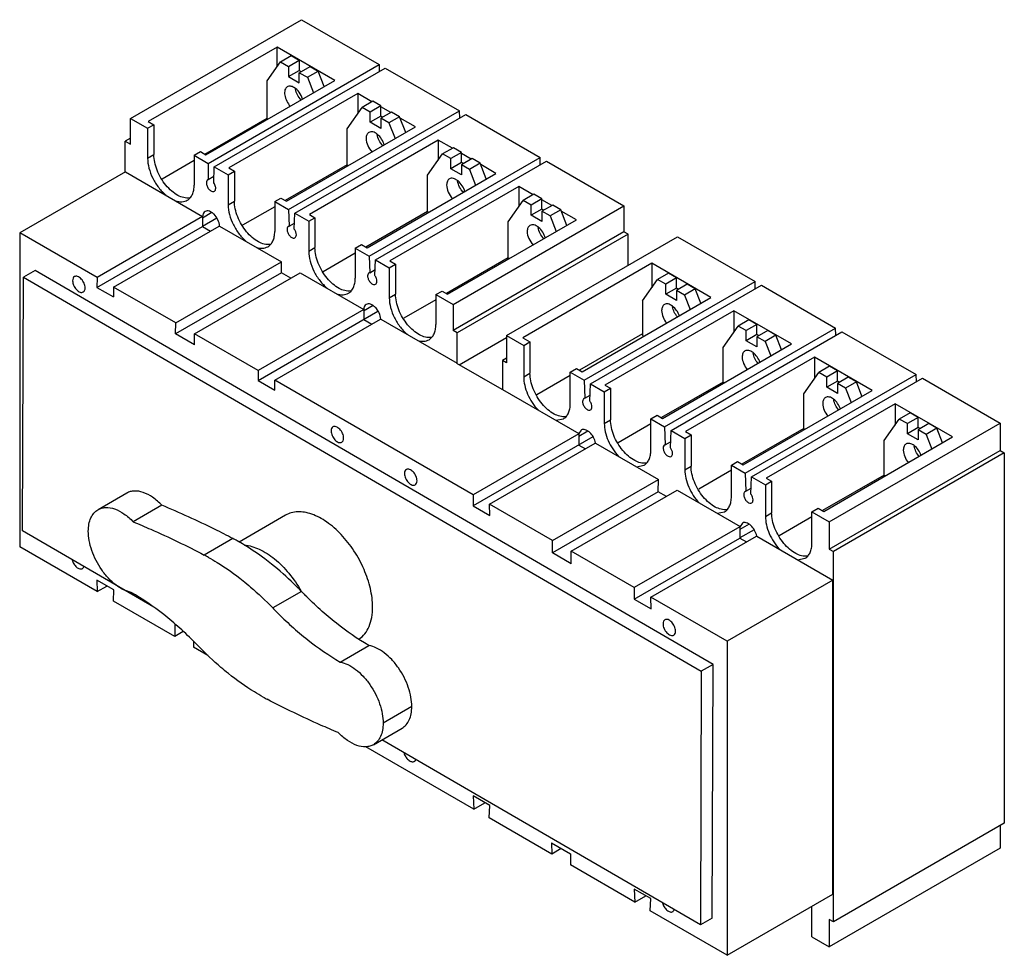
# Model space of a CAD drawing. Header units: millimetres. Extents: x 58 to 446, y 167 to 537.
import ezdxf

# ---------------------------------------------------------------- set-up
doc = ezdxf.new("R2010")
doc.units = ezdxf.units.MM
doc.header["$LTSCALE"] = 45.760472
doc.layers.get('0').update_dxf_attribs({"linetype": 'CONTINUOUS'})

msp = doc.modelspace()

# ---------------------------------------------------------------- linework, layer by layer
at = {"color": 7, "linetype": 'Continuous'}
for p, q in [((101.32, 497.68), (168.85, 536.67)), ((168.85, 536.67), (199.61, 518.91)), ((159.3, 525.85), (108.39, 496.46)), ((159.3, 518.15), (159.3, 525.85)), ((182.07, 512.71), (159.3, 525.85)), ((160.61, 520.02), (164.85, 522.47)), ((164.85, 522.47), (168.03, 520.63)), ((132.08, 479.92), (199.61, 518.91)), ((134.46, 478.55), (201.98, 517.54)), ((155.31, 512.47), (160.61, 520.02)), ((160.61, 520.02), (163.79, 518.18)), ((163.79, 518.18), (168.03, 520.63)), ((163.79, 518.18), (163.79, 514.18)), ((168.03, 520.63), (168.03, 516.63)), ((168.03, 515.73), (172.28, 518.18)), ((172.28, 518.18), (175.46, 516.35)), ((199.61, 518.91), (199.61, 516.17)), ((201.98, 517.54), (231.32, 500.6)), ((163.79, 514.18), (168.03, 516.63)), ((163.79, 514.18), (168.03, 511.73)), ((168.03, 516.63), (168.81, 516.18)), ((168.03, 511.73), (168.03, 515.73)), ((168.03, 515.73), (171.22, 513.9)), ((171.22, 513.9), (175.46, 516.35)), ((171.22, 513.9), (173.58, 507.81)), ((177.82, 510.26), (175.46, 516.35)), ((131.16, 483.31), (182.07, 512.71)), ((155.31, 497.52), (155.31, 512.47)), ((191.12, 507.48), (140.21, 478.09)), ((191.12, 507.48), (191.12, 499.6)), ((196.7, 504.26), (191.12, 507.48)), ((186.88, 493.56), (192.82, 502.01)), ((197.06, 504.46), (192.82, 502.01)), ((196, 500.17), (192.82, 502.01)), ((200.24, 502.62), (196, 500.17)), ((200.24, 502.62), (197.06, 504.46)), ((200.24, 498.62), (200.24, 502.62)), ((204.13, 499.97), (200.24, 502.22)), ((130.68, 483.59), (155.31, 497.81)), ((163.79, 461.62), (231.32, 500.6)), ((166.26, 460.19), (233.79, 499.17)), ((196, 496.17), (196, 500.17)), ((200.24, 498.62), (196, 496.17)), ((204.48, 500.17), (200.24, 497.73)), ((201.02, 498.17), (200.24, 498.62)), ((207.66, 498.34), (203.42, 495.89)), ((207.66, 498.34), (204.48, 500.17)), ((210.07, 492.13), (207.66, 498.34)), ((213.89, 494.34), (207.87, 497.81)), ((231.41, 497.8), (231.32, 500.6)), ((233.79, 499.17), (263.14, 482.23)), ((101.32, 487.47), (101.32, 497.68)), ((101.32, 497.68), (108.1, 493.77)), ((108.1, 493.77), (110.58, 495.19)), ((108.39, 496.46), (110.58, 495.19)), ((110.58, 495.19), (110.58, 483.35)), ((155.31, 497.52), (155.53, 497.39)), ((162.98, 464.94), (213.89, 494.34)), ((200.24, 493.72), (196, 496.17)), ((200.24, 497.73), (200.24, 493.72)), ((203.42, 495.89), (200.24, 497.73)), ((203.42, 495.89), (205.83, 489.68)), ((108.1, 493.77), (108.1, 481.93)), ((186.88, 479.29), (186.88, 493.56)), ((101.32, 489.8), (99.3, 488.64)), ((99.3, 476.58), (99.3, 488.64)), ((99.3, 488.64), (101.32, 487.47)), ((222.94, 489.11), (172.03, 459.72)), ((222.94, 489.11), (222.94, 481.23)), ((228.52, 485.89), (222.94, 489.11)), ((108.1, 481.93), (110.58, 483.35)), ((126.49, 483.15), (128.96, 484.58)), ((126.49, 483.15), (126.49, 471.31)), ((126.49, 483.15), (132.08, 479.92)), ((128.96, 484.58), (131.16, 483.31)), ((218.7, 475.19), (224.64, 483.64)), ((228.88, 486.09), (224.64, 483.64)), ((227.82, 481.8), (224.64, 483.64)), ((232.06, 484.25), (227.82, 481.8)), ((232.06, 484.25), (228.88, 486.09)), ((232.06, 480.25), (232.06, 484.25)), ((235.95, 481.6), (232.06, 483.85)), ((113.82, 473.86), (126.49, 481.17)), ((132.08, 479.92), (132.08, 473.51)), ((134.24, 472.26), (134.46, 478.55)), ((134.46, 478.55), (139.92, 475.39)), ((186.88, 479.29), (162.5, 465.22)), ((186.88, 479.29), (187.35, 479.02)), ((195.61, 443.25), (263.14, 482.23)), ((198.08, 441.82), (265.61, 480.8)), ((227.82, 477.8), (227.82, 481.8)), ((232.06, 480.25), (227.82, 477.8)), ((236.3, 481.8), (232.06, 479.35)), ((232.84, 479.8), (232.06, 480.25)), ((232.06, 479.35), (232.06, 475.35)), ((235.24, 477.52), (232.06, 479.35)), ((239.48, 479.97), (235.24, 477.52)), ((239.48, 479.97), (236.3, 481.8)), ((241.89, 473.76), (239.48, 479.97)), ((245.71, 475.97), (239.69, 479.44)), ((263.23, 479.43), (263.14, 482.23)), ((265.61, 480.8), (296.27, 463.11)), ((99.37, 476.58), (57.58, 452.45)), ((99.37, 476.58), (129.85, 458.98)), ((132.08, 473.51), (134.33, 474.8)), ((139.92, 475.39), (142.4, 476.82)), ((139.92, 475.39), (139.92, 463.55)), ((140.21, 478.09), (142.4, 476.82)), ((142.4, 476.82), (142.4, 464.98)), ((194.8, 446.57), (245.71, 475.97)), ((218.7, 460.92), (218.7, 475.19)), ((232.06, 475.35), (227.82, 477.8)), ((235.24, 477.52), (237.65, 471.31)), ((132.08, 473.51), (131.85, 473.41)), ((254.76, 470.74), (203.85, 441.35)), ((254.76, 470.74), (254.76, 462.86)), ((260.34, 467.52), (254.76, 470.74)), ((134.24, 468.79), (134.47, 468.88)), ((260.7, 467.72), (256.46, 465.27)), ((263.88, 465.88), (260.7, 467.72)), ((139.92, 463.55), (142.4, 464.98)), ((158.31, 464.78), (160.78, 466.21)), ((158.31, 464.78), (158.31, 452.94)), ((158.31, 464.78), (163.79, 461.62)), ((160.78, 466.21), (162.98, 464.94)), ((228.74, 424.12), (296.27, 463.11)), ((250.52, 456.82), (256.46, 465.27)), ((259.64, 463.43), (256.46, 465.27)), ((263.88, 465.88), (259.64, 463.43)), ((259.64, 459.43), (259.64, 463.43)), ((263.88, 461.88), (263.88, 465.88)), ((267.77, 463.23), (263.88, 465.47)), ((268.12, 463.43), (263.88, 460.98)), ((271.3, 461.6), (268.12, 463.43)), ((296.27, 463.11), (296.27, 452.9)), ((129.78, 458.94), (129.85, 458.98)), ((129.78, 458.94), (129.84, 458.9)), ((133.52, 460.46), (129.79, 458.31)), ((158.31, 462.8), (145.64, 455.49)), ((163.79, 461.62), (164.02, 455.1)), ((166.04, 453.93), (166.26, 460.19)), ((166.26, 460.19), (171.74, 457.02)), ((172.03, 459.72), (174.22, 458.45)), ((218.7, 460.92), (194.32, 446.85)), ((218.7, 460.92), (219.17, 460.65)), ((263.88, 461.88), (259.64, 459.43)), ((263.88, 456.98), (259.64, 459.43)), ((264.66, 461.43), (263.88, 461.88)), ((263.88, 460.98), (263.88, 456.98)), ((267.06, 459.15), (263.88, 460.98)), ((271.3, 461.6), (267.06, 459.15)), ((267.06, 459.15), (269.47, 452.94)), ((273.71, 455.39), (271.3, 461.6)), ((277.53, 457.6), (271.51, 461.07)), ((129.84, 458.9), (88.12, 434.82)), ((94.66, 431.04), (136.38, 455.13)), ((135.46, 458.27), (129.78, 455)), ((129.84, 458.9), (129.81, 454.99)), ((136.38, 455.13), (136.49, 455.07)), ((136.56, 455.11), (136.49, 455.07)), ((136.56, 455.11), (160.99, 441)), ((164.02, 455.1), (163.73, 454.99)), ((164.02, 455.1), (166.12, 456.31)), ((171.74, 457.02), (174.22, 458.45)), ((171.74, 457.02), (171.74, 445.18)), ((174.22, 458.45), (174.22, 446.61)), ((226.62, 428.2), (277.53, 457.6)), ((250.52, 442.55), (250.52, 456.82)), ((57.58, 452.45), (57.58, 328.39)), ((88.12, 434.82), (57.58, 452.45)), ((88.09, 430.92), (129.79, 455.02)), ((129.79, 455.02), (133.01, 453.18)), ((296.27, 452.9), (228.74, 413.91)), ((297.89, 451.96), (230.36, 412.97)), ((297.89, 451.96), (296.27, 452.9)), ((297.89, 439.63), (297.89, 451.96)), ((166.04, 450.4), (166.32, 450.5)), ((190.13, 446.41), (192.6, 447.84)), ((192.6, 447.84), (194.8, 446.57)), ((249.88, 411.91), (317.41, 450.9)), ((317.41, 450.9), (348.04, 433.22)), ((171.74, 445.18), (174.22, 446.61)), ((190.13, 444.43), (177.46, 437.12)), ((190.13, 446.41), (190.13, 434.57)), ((190.13, 446.41), (195.61, 443.25)), ((119.2, 416.87), (160.99, 441)), ((160.98, 436.69), (160.99, 441)), ((195.61, 443.25), (195.84, 436.73)), ((197.86, 435.56), (198.08, 441.82)), ((198.08, 441.82), (203.56, 438.65)), ((203.56, 438.65), (206.04, 440.08)), ((203.85, 441.35), (206.04, 440.08)), ((206.04, 440.08), (206.04, 428.24)), ((250.52, 442.55), (226.14, 428.48)), ((250.52, 442.55), (250.99, 442.27)), ((307.27, 440.43), (256.36, 411.03)), ((307.27, 440.43), (307.27, 430.77)), ((330.63, 426.94), (307.27, 440.43)), ((63.66, 437.65), (59.03, 434.98)), ((331.44, 282), (63.66, 437.65)), ((160.98, 436.69), (119.19, 412.56)), ((126.63, 412.59), (168.42, 436.72)), ((164.66, 434.55), (160.98, 436.69)), ((168.42, 436.72), (193.49, 422.24)), ((195.84, 436.73), (195.55, 436.62)), ((195.84, 436.73), (197.94, 437.94)), ((203.56, 438.65), (203.56, 426.81)), ((313.8, 436.48), (309.56, 434.03)), ((316.98, 434.64), (313.8, 436.48)), ((58.73, 334.72), (59.03, 434.98)), ((59.03, 434.98), (326.81, 279.32)), ((88.12, 434.82), (88.09, 430.93)), ((197.86, 432.03), (198.14, 432.13)), ((280.51, 394.23), (348.04, 433.22)), ((283.03, 392.78), (350.56, 431.76)), ((303.62, 425.58), (309.56, 434.03)), ((312.74, 432.19), (309.56, 434.03)), ((316.98, 434.64), (312.74, 432.19)), ((312.74, 428.19), (312.74, 432.19)), ((316.98, 430.64), (316.98, 434.64)), ((321.23, 432.19), (316.98, 429.74)), ((324.41, 430.35), (321.23, 432.19)), ((348.14, 430.37), (348.04, 433.22)), ((350.56, 431.76), (379.86, 414.84)), ((88.09, 430.93), (94.66, 427.16)), ((94.66, 431.04), (94.66, 427.16)), ((119.2, 416.87), (94.66, 431.04)), ((203.56, 426.81), (206.04, 428.24)), ((221.95, 428.04), (224.42, 429.47)), ((221.95, 428.04), (221.95, 416.2)), ((221.95, 428.04), (228.74, 424.12)), ((224.42, 429.47), (226.62, 428.2)), ((316.98, 430.64), (312.74, 428.19)), ((316.98, 425.74), (312.74, 428.19)), ((317.76, 430.19), (316.98, 430.64)), ((316.98, 429.74), (316.98, 425.74)), ((320.17, 427.9), (316.98, 429.74)), ((324.41, 430.35), (320.17, 427.9)), ((320.17, 427.9), (322.39, 422.18)), ((326.63, 424.63), (324.41, 430.35)), ((221.95, 426.06), (209.28, 418.74)), ((228.74, 424.12), (228.74, 413.91)), ((279.72, 397.54), (330.63, 426.94)), ((303.62, 425.58), (303.62, 411.89)), ((193.47, 422.17), (151.75, 398.08)), ((151.76, 394.18), (199.1, 421.52)), ((193.42, 422.2), (193.49, 422.24)), ((193.42, 422.2), (193.47, 422.17)), ((197.16, 423.72), (193.43, 421.57)), ((193.47, 422.17), (193.48, 418.26)), ((339.68, 421.71), (288.77, 392.32)), ((339.68, 421.71), (339.68, 413.24)), ((362.45, 408.57), (339.68, 421.71)), ((119.19, 412.56), (119.2, 416.87)), ((158.35, 394.27), (200.06, 418.36)), ((193.48, 418.26), (196.67, 416.4)), ((200.06, 418.36), (200.13, 418.33)), ((200.2, 418.37), (200.13, 418.33)), ((200.2, 418.37), (230.36, 400.95)), ((345.62, 418.1), (341.38, 415.66)), ((348.8, 416.27), (344.56, 413.82)), ((348.8, 416.27), (345.62, 418.1)), ((348.8, 412.27), (348.8, 416.27)), ((126.61, 408.24), (119.19, 412.56)), ((126.61, 408.24), (126.63, 412.59)), ((151.75, 398.08), (126.63, 412.59)), ((230.36, 412.97), (228.74, 413.91)), ((230.36, 400.95), (230.36, 412.97)), ((303.62, 412.58), (278.65, 398.16)), ((312.33, 375.86), (379.86, 414.84)), ((314.85, 374.4), (382.38, 413.39)), ((335.44, 407.2), (341.38, 415.66)), ((344.56, 413.82), (341.38, 415.66)), ((344.56, 409.82), (344.56, 413.82)), ((348.8, 412.27), (344.56, 409.82)), ((353.05, 413.82), (348.8, 411.37)), ((349.58, 411.82), (348.8, 412.27)), ((356.23, 411.98), (353.05, 413.82)), ((379.96, 412), (379.86, 414.84)), ((382.38, 413.39), (411.68, 396.47)), ((231.14, 400.34), (249.88, 411.15)), ((249.88, 411.91), (249.88, 401.12)), ((249.88, 411.91), (256.67, 407.99)), ((256.36, 411.03), (259.14, 409.42)), ((256.67, 407.99), (259.14, 409.42)), ((259.14, 409.42), (259.14, 397)), ((303.62, 411.89), (304.09, 411.62)), ((311.54, 379.17), (362.45, 408.57)), ((348.8, 407.37), (344.56, 409.82)), ((348.8, 411.37), (348.8, 407.37)), ((351.98, 409.53), (348.8, 411.37)), ((356.23, 411.98), (351.98, 409.53)), ((351.98, 409.53), (354.21, 403.81)), ((358.45, 406.26), (356.23, 411.98)), ((256.67, 407.99), (256.67, 395.57)), ((335.44, 393.52), (335.44, 407.2)), ((230.36, 400.95), (230.22, 400.87)), ((248.11, 390.54), (230.22, 400.87)), ((249.88, 403), (248.25, 402.06)), ((248.25, 402.06), (248.25, 390.62)), ((249.88, 401.12), (248.25, 402.06)), ((371.5, 403.34), (320.59, 373.95)), ((394.27, 390.2), (371.5, 403.34)), ((371.5, 403.34), (371.5, 394.87)), ((151.75, 398.08), (151.76, 394.17)), ((256.67, 395.57), (259.14, 397)), ((275.05, 397.38), (277.53, 398.81)), ((275.05, 384.95), (275.05, 397.38)), ((275.05, 397.38), (280.51, 394.23)), ((277.53, 398.81), (279.72, 397.54)), ((367.26, 388.83), (373.2, 397.28)), ((377.44, 399.73), (373.2, 397.28)), ((376.38, 395.45), (373.2, 397.28)), ((380.62, 397.9), (376.38, 395.45)), ((380.62, 397.9), (377.44, 399.73)), ((380.62, 393.9), (380.62, 397.9)), ((151.76, 394.17), (158.37, 390.33)), ((158.37, 390.33), (158.35, 394.27)), ((236.74, 349.01), (158.35, 394.27)), ((275.05, 396.08), (261.83, 388.45)), ((280.51, 394.23), (280.76, 387.11)), ((335.44, 393.52), (311.06, 379.45)), ((335.44, 393.52), (335.91, 393.25)), ((344.15, 357.49), (411.68, 396.47)), ((346.67, 356.03), (414.2, 395.02)), ((376.38, 391.45), (376.38, 395.45)), ((380.62, 393.9), (376.38, 391.45)), ((384.87, 395.45), (380.62, 393)), ((381.4, 393.45), (380.62, 393.9)), ((383.8, 391.16), (380.62, 393)), ((380.62, 393), (380.62, 389)), ((388.05, 393.61), (383.8, 391.16)), ((388.05, 393.61), (384.87, 395.45)), ((390.27, 387.89), (388.05, 393.61)), ((411.78, 393.63), (411.68, 396.47)), ((414.2, 395.02), (444.83, 377.34)), ((248.25, 390.62), (248.11, 390.54)), ((248.25, 390.62), (278.48, 373.17)), ((282.78, 385.94), (283.03, 392.78)), ((283.03, 392.78), (288.49, 389.62)), ((288.49, 389.62), (290.96, 391.05)), ((288.49, 389.62), (288.49, 377.2)), ((288.77, 392.32), (290.96, 391.05)), ((290.96, 391.05), (290.96, 378.63)), ((343.36, 360.8), (394.27, 390.2)), ((380.62, 389), (376.38, 391.45)), ((383.8, 391.16), (386.03, 385.44)), ((280.76, 387.11), (280.47, 387)), ((280.76, 387.11), (282.87, 388.32)), ((367.26, 375.15), (367.26, 388.83)), ((282.78, 382.39), (283.07, 382.5)), ((403.32, 384.97), (352.41, 355.58)), ((426.09, 371.82), (403.32, 384.97)), ((403.32, 384.97), (403.32, 376.5)), ((409.26, 381.36), (405.02, 378.91)), ((412.44, 379.53), (409.26, 381.36)), ((269.38, 378.42), (272.36, 379)), ((288.49, 377.2), (290.96, 378.63)), ((306.87, 379.01), (309.35, 380.44)), ((306.87, 366.58), (306.87, 379.01)), ((306.87, 379.01), (312.33, 375.86)), ((309.35, 380.44), (311.54, 379.17)), ((377.3, 338.35), (444.83, 377.34)), ((399.08, 370.46), (405.02, 378.91)), ((408.2, 377.08), (405.02, 378.91)), ((412.44, 379.53), (408.2, 377.08)), ((412.44, 375.52), (412.44, 379.53)), ((444.83, 377.34), (444.83, 366.54)), ((282.04, 374.08), (278.46, 372.01)), ((279.39, 374.57), (278.48, 373.17)), ((306.87, 377.03), (293.95, 369.57)), ((312.33, 375.86), (312.58, 368.74)), ((314.6, 367.57), (314.85, 374.4)), ((314.85, 374.4), (320.31, 371.25)), ((320.59, 373.95), (322.78, 372.68)), ((367.26, 375.15), (342.88, 361.08)), ((367.26, 375.15), (367.73, 374.87)), ((408.2, 373.08), (408.2, 377.08)), ((412.44, 375.52), (408.2, 373.08)), ((416.69, 377.08), (412.44, 374.63)), ((413.22, 375.08), (412.44, 375.52)), ((415.62, 372.79), (412.44, 374.63)), ((412.44, 374.63), (412.44, 370.63)), ((419.87, 375.24), (415.62, 372.79)), ((419.87, 375.24), (416.69, 377.08)), ((422.09, 369.51), (419.87, 375.24)), ((284.02, 371.9), (236.71, 344.56)), ((278.47, 373.1), (236.74, 349.01)), ((278.41, 373.13), (278.48, 373.17)), ((278.41, 373.13), (278.47, 373.1)), ((278.47, 373.1), (278.42, 368.65)), ((312.58, 368.74), (314.69, 369.95)), ((320.31, 371.25), (322.78, 372.68)), ((320.31, 371.25), (320.31, 358.83)), ((322.78, 372.68), (322.78, 360.26)), ((375.18, 342.43), (426.09, 371.82)), ((399.08, 356.78), (399.08, 370.46)), ((412.44, 370.63), (408.2, 373.08)), ((415.62, 372.79), (417.85, 367.06)), ((243.2, 345.29), (284.91, 369.38)), ((278.42, 368.65), (281.04, 367.14)), ((284.91, 369.38), (284.98, 369.34)), ((285.05, 369.38), (284.98, 369.34)), ((285.05, 369.38), (309.84, 355.07)), ((312.58, 368.74), (312.29, 368.63)), ((377.3, 327.55), (444.83, 366.54)), ((446.49, 365.58), (378.97, 326.59)), ((444.83, 366.54), (446.49, 365.58)), ((446.49, 365.58), (446.49, 219.2)), ((314.6, 364.02), (314.89, 364.13)), ((338.69, 360.64), (341.17, 362.07)), ((341.17, 362.07), (343.36, 360.8)), ((301.2, 360.05), (304.18, 360.63)), ((320.31, 358.83), (322.78, 360.26)), ((338.69, 358.66), (325.77, 351.2)), ((338.69, 360.64), (344.15, 357.49)), ((338.69, 348.21), (338.69, 360.64)), ((268.05, 330.94), (309.84, 355.07)), ((309.82, 350.17), (309.84, 355.07)), ((344.15, 357.49), (344.4, 350.37)), ((346.42, 349.2), (346.67, 356.03)), ((346.67, 356.03), (352.13, 352.88)), ((352.13, 352.88), (354.6, 354.31)), ((352.41, 355.58), (354.6, 354.31)), ((354.6, 354.31), (354.6, 341.89)), ((399.08, 356.78), (374.7, 342.71)), ((399.08, 356.78), (399.55, 356.5)), ((309.82, 350.17), (268.04, 326.04)), ((275.47, 326.65), (317.26, 350.78)), ((313, 348.32), (309.82, 350.17)), ((317.26, 350.78), (342.12, 336.43)), ((344.4, 350.37), (344.11, 350.26)), ((344.4, 350.37), (346.51, 351.58)), ((352.13, 352.88), (352.13, 340.46)), ((99.85, 349.63), (88.53, 343.1)), ((236.74, 349.01), (236.71, 344.56)), ((113.72, 344.86), (102.41, 338.33)), ((236.71, 344.56), (243.27, 340.77)), ((243.27, 340.77), (243.2, 345.29)), ((268.05, 330.94), (243.2, 345.29)), ((333.02, 341.68), (336, 342.26)), ((346.42, 345.65), (346.71, 345.76)), ((370.51, 342.27), (372.99, 343.7)), ((370.51, 342.27), (377.3, 338.35)), ((370.51, 329.84), (370.51, 342.27)), ((372.99, 343.7), (375.18, 342.43)), ((162.63, 340.91), (144.29, 330.32)), ((352.13, 340.46), (354.6, 341.89)), ((370.51, 340.29), (357.59, 332.83)), ((110.54, 304.6), (58.73, 334.72)), ((342.07, 336.38), (300.35, 312.29)), ((347.66, 335.16), (342.04, 331.92)), ((342.07, 336.38), (342.06, 331.88)), ((345.68, 337.33), (342.07, 335.25)), ((343.03, 337.83), (342.12, 336.43)), ((377.3, 338.35), (377.3, 327.55)), ((141.76, 331.71), (130.45, 325.18)), ((268.04, 326.04), (268.05, 330.94)), ((300.34, 307.8), (342.06, 331.88)), ((306.84, 308.54), (348.56, 332.63)), ((342.06, 331.88), (344.66, 330.38)), ((348.56, 332.63), (348.62, 332.59)), ((348.69, 332.63), (348.62, 332.59)), ((348.69, 332.63), (378.82, 315.24)), ((88.21, 310.71), (57.58, 328.39)), ((377.3, 327.55), (378.97, 326.59)), ((275.46, 321.72), (268.04, 326.04)), ((275.46, 321.72), (275.47, 326.65)), ((300.35, 312.29), (275.47, 326.65)), ((364.84, 323.31), (367.82, 323.89)), ((378.97, 180.21), (378.97, 326.59)), ((88.11, 315.22), (88.21, 310.71)), ((94.71, 311.4), (88.11, 315.22)), ((378.82, 315.24), (337.03, 291.11)), ((378.82, 191.18), (378.82, 315.24)), ((88.21, 310.71), (92.06, 312.93)), ((94.63, 307), (94.71, 311.4)), ((300.35, 312.29), (300.34, 307.79)), ((168.84, 310.82), (157.53, 304.28)), ((168.84, 310.82), (168.74, 310.92)), ((300.34, 307.79), (306.95, 303.97)), ((337.03, 291.11), (306.84, 308.54)), ((306.95, 303.97), (306.84, 308.54)), ((118.82, 293.03), (94.63, 307)), ((118.85, 297.96), (118.82, 293.03)), ((118.85, 297.96), (119.05, 297.84)), ((122.14, 294.95), (118.82, 293.03)), ((126.27, 291.1), (126.26, 288.74)), ((131.92, 285.47), (126.26, 288.74)), ((184.19, 282.92), (195.5, 289.45)), ((337.03, 291.11), (337.03, 167.05)), ((331.44, 282), (326.81, 279.32)), ((331.14, 181.74), (331.44, 282)), ((326.81, 279.32), (326.51, 179.07)), ((212.46, 265.28), (201.15, 258.75)), ((197.3, 250.25), (208.62, 256.79)), ((236.94, 224.84), (194.33, 249.44)), ((326.51, 179.07), (200.68, 252.21)), ((243.3, 226.18), (236.7, 229.99)), ((236.7, 229.99), (236.94, 224.84)), ((236.94, 224.84), (241.29, 227.34)), ((243.02, 221.33), (243.3, 226.18)), ((267.71, 207.07), (243.02, 221.33)), ((446.49, 219.2), (378.97, 180.21)), ((444.83, 218.24), (444.83, 209.37)), ((267.7, 211.43), (275.12, 207.12)), ((267.7, 211.43), (267.71, 207.07)), ((271.47, 209.24), (267.71, 207.07)), ((275.12, 207.12), (275.12, 202.79)), ((444.83, 209.37), (377.3, 170.38)), ((300.59, 188.09), (275.12, 202.79)), ((306.92, 189.46), (300.33, 193.19)), ((300.33, 193.19), (300.59, 188.09)), ((300.59, 188.09), (304.92, 190.59)), ((337.03, 167.05), (378.82, 191.18)), ((306.66, 184.59), (306.92, 189.46)), ((337.03, 167.05), (306.66, 184.59)), ((370.51, 174.3), (370.51, 186.38)), ((331.14, 181.74), (326.51, 179.07)), ((378.97, 180.21), (377.3, 181.18)), ((377.3, 181.18), (377.3, 170.38)), ((370.51, 174.3), (377.3, 170.38))]:
    msp.add_line(p, q, dxfattribs=at)
for centre, radius, start, end in [((131.72, 454.87), 4.84, 2.7989, 3.4912), ((164.17, 454.23), 0.883, 120.0285, 132.49), ((195.99, 435.86), 0.883, 120.0285, 132.49), ((280.91, 386.24), 0.885, 120.0232, 132.2958), ((312.73, 367.87), 0.885, 120.0232, 132.2958), ((344.55, 349.49), 0.885, 120.0232, 132.2958), ((103.48, 258.68), 82.46, 61.0136, 62.3346), ((101.03, 254.31), 87.46, 58.8149, 60.9997), ((92.16, 252.14), 82.46, 61.0136, 62.3346), ((276.84, 414.91), 150, 223.9437, 224.7191), ((265.53, 408.37), 150, 223.9437, 224.7191), ((20.31, 184.98), 150, 43.9437, 44.7191), ((193.67, 341.21), 82.46, 241.0136, 242.3346)]:
    msp.add_arc(centre, radius, start, end, dxfattribs=at)
for points, knots in [([(163.29, 510.15), (163.07, 510.03), (162.67, 509.66), (162.31, 508.87), (162.17, 507.91), (162.28, 506.4), (162.96, 504.46), (163.92, 503.07), (164.5, 502.46)], [0, 0, 0, 0, 0.087391, 0.184042, 0.295164, 0.421425, 0.706179, 1, 1, 1, 1]), ([(165.91, 509.9), (165.48, 510.15), (164.79, 510.42), (163.86, 510.4), (163.46, 510.25), (163.29, 510.15)], [0, 0, 0, 0, 0.547769, 0.781617, 1, 1, 1, 1]), ([(169.33, 505.3), (169.04, 506.26), (168.14, 508.02), (166.72, 509.43), (165.91, 509.9)], [0, 0, 0, 0, 0.51939, 1, 1, 1, 1]), ([(168.75, 504.91), (168.17, 505.51), (167.22, 506.88), (166.66, 508.45), (166.53, 509.24)], [0, 0, 0, 0, 0.507081, 1, 1, 1, 1]), ([(195.49, 492.15), (195.32, 492.05), (195, 491.77), (194.51, 490.98), (194.41, 490.25), (194.41, 489.74)], [0, 0, 0, 0, 0.218384, 0.452239, 1, 1, 1, 1]), ([(201.59, 487.12), (201.36, 487.94), (200.65, 489.5), (199.3, 491.1), (198.04, 491.98), (197.12, 492.35), (196.25, 492.44), (195.71, 492.27), (195.49, 492.15)], [0, 0, 0, 0, 0.292508, 0.577778, 0.704505, 0.815966, 0.912716, 1, 1, 1, 1]), ([(201, 486.85), (200.41, 487.46), (199.43, 488.86), (198.86, 490.47), (198.73, 491.29)], [0, 0, 0, 0, 0.507071, 1, 1, 1, 1]), ([(194.41, 489.74), (194.41, 488.79), (194.93, 486.82), (196.04, 485.14), (196.75, 484.4)], [0, 0, 0, 0, 0.481344, 1, 1, 1, 1]), ([(124.73, 466.25), (123.16, 465.99), (120.48, 466.81), (117.52, 468.94), (115.25, 471.27), (113.31, 474.06), (111.8, 477.12), (110.83, 480.24), (110.58, 482.35), (110.58, 483.35)], [0, 0, 0, 0, 0.196276, 0.318929, 0.454123, 0.596354, 0.73903, 0.875482, 1, 1, 1, 1]), ([(108.1, 481.93), (108.1, 480.63), (108.53, 477.89), (110.05, 473.95), (112.35, 470.29), (114.34, 468.2), (115.41, 467.32)], [0, 0, 0, 0, 0.232047, 0.488575, 0.751186, 1, 1, 1, 1]), ([(123.8, 465.36), (124.23, 465.61), (125.03, 466.28), (125.88, 467.68), (126.39, 469.4), (126.49, 470.65), (126.49, 471.31)], [0, 0, 0, 0, 0.217782, 0.450934, 0.710232, 1, 1, 1, 1]), ([(131.67, 473.27), (131.61, 473.21), (131.38, 472.91), (131.31, 472.51), (131.31, 472.21)], [0, 0, 0, 0, 0.221513, 1, 1, 1, 1]), ([(131.31, 472.21), (131.31, 471.78), (131.53, 470.88), (132.12, 469.9), (132.77, 469.26), (133.38, 468.85), (133.93, 468.71), (134.24, 468.79)], [0, 0, 0, 0, 0.263106, 0.549846, 0.685252, 0.80705, 1, 1, 1, 1]), ([(135.01, 470.08), (135.01, 470.26), (134.93, 471.03), (134.59, 471.77), (134.24, 472.26)], [0, 0, 0, 0, 0.228803, 1, 1, 1, 1]), ([(227.31, 473.78), (227.14, 473.68), (226.82, 473.4), (226.33, 472.61), (226.23, 471.87), (226.23, 471.37)], [0, 0, 0, 0, 0.218384, 0.452239, 1, 1, 1, 1]), ([(226.23, 471.37), (226.23, 470.42), (226.75, 468.45), (227.86, 466.77), (228.57, 466.03)], [0, 0, 0, 0, 0.481344, 1, 1, 1, 1]), ([(233.41, 468.75), (233.18, 469.57), (232.47, 471.13), (231.12, 472.73), (229.86, 473.61), (228.94, 473.98), (228.07, 474.07), (227.53, 473.9), (227.31, 473.78)], [0, 0, 0, 0, 0.292508, 0.577778, 0.704505, 0.815966, 0.912716, 1, 1, 1, 1]), ([(232.82, 468.48), (232.23, 469.09), (231.25, 470.49), (230.68, 472.1), (230.55, 472.92)], [0, 0, 0, 0, 0.507071, 1, 1, 1, 1]), ([(134.47, 468.88), (134.65, 468.98), (134.95, 469.36), (135.01, 469.83), (135.01, 470.08)], [0, 0, 0, 0, 0.449309, 1, 1, 1, 1]), ([(119.18, 465.14), (119.97, 464.87), (121.56, 464.57), (123.16, 464.99), (123.8, 465.36)], [0, 0, 0, 0, 0.532804, 1, 1, 1, 1]), ([(139.92, 463.55), (139.92, 462.26), (140.35, 459.52), (141.87, 455.58), (144.17, 451.92), (146.16, 449.83), (147.23, 448.94)], [0, 0, 0, 0, 0.232047, 0.488575, 0.751186, 1, 1, 1, 1]), ([(156.55, 447.88), (154.98, 447.62), (152.3, 448.44), (149.34, 450.57), (147.07, 452.9), (145.13, 455.69), (143.62, 458.75), (142.65, 461.87), (142.4, 463.98), (142.4, 464.98)], [0, 0, 0, 0, 0.196276, 0.318929, 0.454123, 0.596354, 0.73903, 0.875482, 1, 1, 1, 1]), ([(130.83, 460.93), (130.54, 460.76), (130.02, 460.15), (129.87, 459.39), (129.85, 458.98)], [0, 0, 0, 0, 0.454137, 1, 1, 1, 1]), ([(136.56, 455.17), (136.51, 456), (135.99, 457.7), (134.77, 459.49), (133.51, 460.56), (132.56, 461.05), (131.63, 461.22), (131.06, 461.06), (130.83, 460.93)], [0, 0, 0, 0, 0.275171, 0.565496, 0.697969, 0.814153, 0.913028, 1, 1, 1, 1]), ([(259.13, 455.41), (258.96, 455.31), (258.64, 455.03), (258.15, 454.24), (258.05, 453.5), (258.05, 453)], [0, 0, 0, 0, 0.218411, 0.452267, 1, 1, 1, 1]), ([(265.23, 450.38), (265, 451.2), (264.29, 452.76), (262.94, 454.36), (261.68, 455.24), (260.76, 455.61), (259.89, 455.7), (259.35, 455.53), (259.13, 455.41)], [0, 0, 0, 0, 0.292502, 0.577765, 0.704489, 0.815951, 0.912706, 1, 1, 1, 1]), ([(155.62, 446.99), (156.05, 447.24), (156.85, 447.91), (157.7, 449.31), (158.21, 451.03), (158.31, 452.28), (158.31, 452.94)], [0, 0, 0, 0, 0.217782, 0.450934, 0.710232, 1, 1, 1, 1]), ([(163.58, 454.88), (163.51, 454.82), (163.27, 454.52), (163.19, 454.11), (163.19, 453.81)], [0, 0, 0, 0, 0.221059, 1, 1, 1, 1]), ([(163.19, 453.81), (163.19, 453.39), (163.41, 452.51), (164.08, 451.38), (164.97, 450.56), (165.73, 450.34), (166.04, 450.4)], [0, 0, 0, 0, 0.261437, 0.546932, 0.804087, 1, 1, 1, 1]), ([(166.86, 451.69), (166.86, 452.07), (166.68, 452.88), (166.29, 453.59), (166.04, 453.93)], [0, 0, 0, 0, 0.476068, 1, 1, 1, 1]), ([(166.32, 450.5), (166.5, 450.61), (166.8, 450.98), (166.86, 451.44), (166.86, 451.69)], [0, 0, 0, 0, 0.449292, 1, 1, 1, 1]), ([(258.05, 453), (258.05, 452.05), (258.57, 450.08), (259.68, 448.4), (260.39, 447.66)], [0, 0, 0, 0, 0.481331, 1, 1, 1, 1]), ([(264.64, 450.11), (264.05, 450.72), (263.07, 452.11), (262.5, 453.73), (262.37, 454.54)], [0, 0, 0, 0, 0.507064, 1, 1, 1, 1]), ([(151, 446.77), (151.79, 446.5), (153.38, 446.2), (154.98, 446.62), (155.62, 446.99)], [0, 0, 0, 0, 0.532804, 1, 1, 1, 1]), ([(171.74, 445.18), (171.74, 443.89), (172.17, 441.15), (173.69, 437.21), (175.99, 433.55), (177.98, 431.46), (179.05, 430.57)], [0, 0, 0, 0, 0.232047, 0.488575, 0.751186, 1, 1, 1, 1]), ([(188.37, 429.5), (186.8, 429.25), (184.12, 430.07), (181.16, 432.2), (178.89, 434.53), (176.95, 437.32), (175.44, 440.38), (174.47, 443.5), (174.22, 445.61), (174.22, 446.61)], [0, 0, 0, 0, 0.196276, 0.318929, 0.454123, 0.596354, 0.73903, 0.875482, 1, 1, 1, 1]), ([(195.4, 436.51), (195.33, 436.45), (195.09, 436.15), (195.01, 435.74), (195.01, 435.44)], [0, 0, 0, 0, 0.221059, 1, 1, 1, 1]), ([(79.21, 435.16), (78.97, 435.02), (78.57, 434.51), (78.48, 433.89), (78.48, 433.56)], [0, 0, 0, 0, 0.44917, 1, 1, 1, 1]), ([(78.48, 433.56), (78.48, 432.93), (78.83, 431.64), (79.72, 430.26), (80.67, 429.42), (81.39, 429.03), (82.1, 428.88), (82.53, 429), (82.71, 429.1)], [0, 0, 0, 0, 0.269904, 0.561308, 0.69545, 0.813135, 0.912853, 1, 1, 1, 1]), ([(83.43, 430.7), (83.43, 431.32), (83.09, 432.62), (82.2, 434), (81.25, 434.84), (80.53, 435.23), (79.82, 435.37), (79.38, 435.26), (79.21, 435.16)], [0, 0, 0, 0, 0.269904, 0.561308, 0.69545, 0.813135, 0.912853, 1, 1, 1, 1]), ([(187.44, 428.62), (187.87, 428.87), (188.67, 429.54), (189.52, 430.94), (190.03, 432.66), (190.13, 433.91), (190.13, 434.57)], [0, 0, 0, 0, 0.217782, 0.450934, 0.710232, 1, 1, 1, 1]), ([(195.01, 435.44), (195.01, 435.02), (195.23, 434.14), (195.9, 433.01), (196.79, 432.19), (197.55, 431.97), (197.86, 432.03)], [0, 0, 0, 0, 0.261437, 0.546932, 0.804087, 1, 1, 1, 1]), ([(198.68, 433.32), (198.68, 433.7), (198.5, 434.51), (198.11, 435.22), (197.86, 435.56)], [0, 0, 0, 0, 0.476068, 1, 1, 1, 1]), ([(198.14, 432.13), (198.32, 432.23), (198.62, 432.61), (198.68, 433.07), (198.68, 433.32)], [0, 0, 0, 0, 0.449292, 1, 1, 1, 1]), ([(82.71, 429.1), (82.95, 429.23), (83.35, 429.74), (83.43, 430.37), (83.43, 430.7)], [0, 0, 0, 0, 0.44917, 1, 1, 1, 1]), ([(182.82, 428.4), (183.61, 428.13), (185.2, 427.83), (186.8, 428.25), (187.44, 428.62)], [0, 0, 0, 0, 0.532804, 1, 1, 1, 1]), ([(220.19, 411.13), (218.62, 410.88), (215.94, 411.7), (212.98, 413.83), (210.71, 416.16), (208.77, 418.95), (207.26, 422.01), (206.29, 425.13), (206.04, 427.24), (206.04, 428.24)], [0, 0, 0, 0, 0.196276, 0.318929, 0.454123, 0.596354, 0.73903, 0.875482, 1, 1, 1, 1]), ([(194.47, 424.19), (194.18, 424.02), (193.66, 423.41), (193.51, 422.65), (193.49, 422.24)], [0, 0, 0, 0, 0.454137, 1, 1, 1, 1]), ([(200.2, 418.37), (200.16, 419.21), (199.65, 420.91), (198.44, 422.72), (197.17, 423.8), (196.21, 424.31), (195.28, 424.48), (194.7, 424.32), (194.47, 424.19)], [0, 0, 0, 0, 0.274118, 0.564677, 0.697483, 0.813961, 0.912998, 1, 1, 1, 1]), ([(203.56, 426.81), (203.56, 425.52), (203.99, 422.78), (205.51, 418.84), (207.81, 415.18), (209.8, 413.08), (210.87, 412.2)], [0, 0, 0, 0, 0.232047, 0.488575, 0.751186, 1, 1, 1, 1]), ([(312.24, 424.16), (312.06, 424.06), (311.74, 423.79), (311.26, 423), (311.15, 422.26), (311.15, 421.76)], [0, 0, 0, 0, 0.218411, 0.452267, 1, 1, 1, 1]), ([(318.16, 419.67), (317.89, 420.44), (317.14, 421.86), (315.82, 423.31), (314.62, 424.07), (313.76, 424.39), (312.94, 424.44), (312.44, 424.28), (312.24, 424.16)], [0, 0, 0, 0, 0.297579, 0.580635, 0.705496, 0.815658, 0.912128, 1, 1, 1, 1]), ([(311.15, 421.76), (311.15, 420.89), (311.6, 419.08), (312.55, 417.5), (313.16, 416.79)], [0, 0, 0, 0, 0.478427, 1, 1, 1, 1]), ([(317.41, 419.23), (316.91, 419.82), (316.08, 421.11), (315.59, 422.57), (315.47, 423.3)], [0, 0, 0, 0, 0.510023, 1, 1, 1, 1]), ([(219.26, 410.25), (219.69, 410.5), (220.49, 411.17), (221.34, 412.57), (221.85, 414.29), (221.95, 415.54), (221.95, 416.2)], [0, 0, 0, 0, 0.217782, 0.450934, 0.710232, 1, 1, 1, 1]), ([(214.64, 410.03), (215.43, 409.76), (217.02, 409.46), (218.62, 409.88), (219.26, 410.25)], [0, 0, 0, 0, 0.532804, 1, 1, 1, 1]), ([(344.06, 405.79), (343.88, 405.69), (343.56, 405.42), (343.08, 404.63), (342.97, 403.89), (342.97, 403.39)], [0, 0, 0, 0, 0.218384, 0.452239, 1, 1, 1, 1]), ([(349.98, 401.3), (349.71, 402.07), (348.96, 403.49), (347.64, 404.94), (346.44, 405.7), (345.58, 406.02), (344.76, 406.07), (344.26, 405.91), (344.06, 405.79)], [0, 0, 0, 0, 0.297586, 0.580649, 0.705513, 0.815674, 0.912139, 1, 1, 1, 1]), ([(349.23, 400.86), (348.72, 401.45), (347.9, 402.74), (347.41, 404.2), (347.29, 404.93)], [0, 0, 0, 0, 0.510018, 1, 1, 1, 1]), ([(342.97, 403.39), (342.97, 402.52), (343.42, 400.71), (344.37, 399.13), (344.98, 398.41)], [0, 0, 0, 0, 0.478432, 1, 1, 1, 1]), ([(273.33, 379.9), (271.77, 379.63), (269.07, 380.44), (266.1, 382.56), (263.83, 384.89), (261.88, 387.68), (260.37, 390.75), (259.4, 393.88), (259.14, 395.99), (259.14, 397)], [0, 0, 0, 0, 0.195939, 0.318501, 0.453692, 0.595996, 0.738793, 0.875375, 1, 1, 1, 1]), ([(256.67, 395.57), (256.67, 394.46), (256.98, 392.12), (258.53, 387.53), (260.61, 384.31), (262.34, 382.49)], [0, 0, 0, 0, 0.22951, 0.48201, 1, 1, 1, 1]), ([(280.32, 386.89), (280.25, 386.83), (280, 386.53), (279.93, 386.11), (279.93, 385.81)], [0, 0, 0, 0, 0.22103, 1, 1, 1, 1]), ([(279.93, 385.81), (279.93, 385.39), (280.14, 384.51), (280.82, 383.38), (281.7, 382.56), (282.47, 382.34), (282.78, 382.39)], [0, 0, 0, 0, 0.261287, 0.54666, 0.803879, 1, 1, 1, 1]), ([(283.61, 383.69), (283.61, 384.07), (283.43, 384.88), (283.03, 385.6), (282.78, 385.94)], [0, 0, 0, 0, 0.476118, 1, 1, 1, 1]), ([(375.88, 387.42), (375.7, 387.32), (375.38, 387.05), (374.9, 386.26), (374.79, 385.52), (374.79, 385.02)], [0, 0, 0, 0, 0.218384, 0.452239, 1, 1, 1, 1]), ([(381.8, 382.93), (381.53, 383.7), (380.78, 385.12), (379.46, 386.56), (378.26, 387.33), (377.4, 387.64), (376.58, 387.7), (376.08, 387.54), (375.88, 387.42)], [0, 0, 0, 0, 0.297586, 0.580649, 0.705513, 0.815674, 0.912139, 1, 1, 1, 1]), ([(381.05, 382.49), (380.54, 383.08), (379.72, 384.37), (379.23, 385.83), (379.11, 386.56)], [0, 0, 0, 0, 0.510018, 1, 1, 1, 1]), ([(272.36, 379), (272.79, 379.25), (273.59, 379.93), (274.44, 381.32), (274.95, 383.04), (275.05, 384.3), (275.05, 384.95)], [0, 0, 0, 0, 0.217759, 0.450918, 0.710237, 1, 1, 1, 1]), ([(283.07, 382.5), (283.24, 382.6), (283.55, 382.98), (283.61, 383.44), (283.61, 383.69)], [0, 0, 0, 0, 0.449291, 1, 1, 1, 1]), ([(374.79, 385.02), (374.79, 384.15), (375.24, 382.34), (376.19, 380.76), (376.8, 380.04)], [0, 0, 0, 0, 0.478432, 1, 1, 1, 1]), ([(305.15, 361.53), (303.59, 361.26), (300.89, 362.07), (297.92, 364.19), (295.65, 366.52), (293.7, 369.31), (292.19, 372.38), (291.22, 375.51), (290.96, 377.62), (290.96, 378.63)], [0, 0, 0, 0, 0.195939, 0.318501, 0.453692, 0.595996, 0.738793, 0.875375, 1, 1, 1, 1]), ([(181.32, 375.81), (181.08, 375.67), (180.67, 375.16), (180.59, 374.54), (180.59, 374.21)], [0, 0, 0, 0, 0.44917, 1, 1, 1, 1]), ([(180.59, 374.21), (180.59, 373.58), (180.93, 372.28), (181.82, 370.91), (182.77, 370.07), (183.49, 369.67), (184.2, 369.53), (184.64, 369.64), (184.82, 369.75)], [0, 0, 0, 0, 0.269904, 0.561308, 0.69545, 0.813135, 0.912853, 1, 1, 1, 1]), ([(185.54, 371.35), (185.54, 371.97), (185.2, 373.27), (184.31, 374.64), (183.36, 375.49), (182.64, 375.88), (181.93, 376.02), (181.49, 375.91), (181.32, 375.81)], [0, 0, 0, 0, 0.269904, 0.561308, 0.69545, 0.813135, 0.912853, 1, 1, 1, 1]), ([(285.05, 369.38), (284.92, 370.18), (284.33, 371.74), (283.1, 373.37), (281.89, 374.31), (281, 374.73), (280.14, 374.85), (279.61, 374.7), (279.39, 374.58)], [0, 0, 0, 0, 0.284192, 0.572231, 0.7018, 0.815486, 0.9131, 1, 1, 1, 1]), ([(288.49, 377.2), (288.49, 376.09), (288.8, 373.75), (290.35, 369.16), (292.43, 365.94), (294.16, 364.12)], [0, 0, 0, 0, 0.22951, 0.48201, 1, 1, 1, 1]), ([(184.82, 369.75), (185.05, 369.88), (185.46, 370.39), (185.54, 371.01), (185.54, 371.35)], [0, 0, 0, 0, 0.44917, 1, 1, 1, 1]), ([(304.18, 360.63), (304.61, 360.88), (305.41, 361.55), (306.26, 362.95), (306.77, 364.67), (306.87, 365.93), (306.87, 366.58)], [0, 0, 0, 0, 0.217759, 0.450918, 0.710237, 1, 1, 1, 1]), ([(312.14, 368.52), (312.07, 368.46), (311.82, 368.16), (311.75, 367.74), (311.75, 367.44)], [0, 0, 0, 0, 0.22103, 1, 1, 1, 1]), ([(311.75, 367.44), (311.75, 367.02), (311.96, 366.14), (312.64, 365.01), (313.52, 364.19), (314.29, 363.97), (314.6, 364.02)], [0, 0, 0, 0, 0.261287, 0.54666, 0.803879, 1, 1, 1, 1]), ([(315.43, 365.32), (315.43, 365.7), (315.25, 366.51), (314.85, 367.23), (314.6, 367.57)], [0, 0, 0, 0, 0.476118, 1, 1, 1, 1]), ([(407.7, 369.05), (407.52, 368.95), (407.2, 368.68), (406.72, 367.89), (406.61, 367.15), (406.61, 366.65)], [0, 0, 0, 0, 0.218384, 0.452239, 1, 1, 1, 1]), ([(406.61, 366.65), (406.61, 365.78), (407.06, 363.97), (408.01, 362.39), (408.62, 361.67)], [0, 0, 0, 0, 0.478432, 1, 1, 1, 1]), ([(413.62, 364.56), (413.35, 365.32), (412.6, 366.75), (411.28, 368.19), (410.08, 368.96), (409.22, 369.27), (408.4, 369.33), (407.9, 369.17), (407.7, 369.05)], [0, 0, 0, 0, 0.297586, 0.580649, 0.705513, 0.815674, 0.912139, 1, 1, 1, 1]), ([(412.87, 364.12), (412.36, 364.71), (411.54, 366), (411.05, 367.46), (410.93, 368.19)], [0, 0, 0, 0, 0.510018, 1, 1, 1, 1]), ([(314.89, 364.13), (315.06, 364.23), (315.37, 364.61), (315.43, 365.07), (315.43, 365.32)], [0, 0, 0, 0, 0.449291, 1, 1, 1, 1]), ([(210.31, 358.96), (210.07, 358.82), (209.66, 358.31), (209.58, 357.69), (209.58, 357.35)], [0, 0, 0, 0, 0.44917, 1, 1, 1, 1]), ([(214.53, 354.5), (214.53, 355.12), (214.19, 356.42), (213.3, 357.79), (212.35, 358.63), (211.63, 359.03), (210.92, 359.17), (210.48, 359.06), (210.31, 358.96)], [0, 0, 0, 0, 0.269904, 0.561308, 0.69545, 0.813135, 0.912853, 1, 1, 1, 1]), ([(320.31, 358.83), (320.31, 357.72), (320.62, 355.38), (322.17, 350.78), (324.25, 347.57), (325.98, 345.75)], [0, 0, 0, 0, 0.22951, 0.48201, 1, 1, 1, 1]), ([(336.97, 343.15), (335.41, 342.89), (332.71, 343.7), (329.74, 345.82), (327.47, 348.15), (325.52, 350.94), (324.01, 354.01), (323.04, 357.14), (322.78, 359.25), (322.78, 360.26)], [0, 0, 0, 0, 0.195939, 0.318501, 0.453692, 0.595996, 0.738793, 0.875375, 1, 1, 1, 1]), ([(209.58, 357.35), (209.58, 356.73), (209.93, 355.43), (210.82, 354.06), (211.76, 353.22), (212.49, 352.82), (213.19, 352.68), (213.63, 352.79), (213.81, 352.89)], [0, 0, 0, 0, 0.269904, 0.561308, 0.69545, 0.813135, 0.912853, 1, 1, 1, 1]), ([(213.81, 352.89), (214.04, 353.03), (214.45, 353.54), (214.53, 354.16), (214.53, 354.5)], [0, 0, 0, 0, 0.44917, 1, 1, 1, 1]), ([(113.72, 344.86), (112.62, 346.02), (110.35, 348.02), (106.64, 350.04), (103.49, 350.63), (101.27, 350.29), (100.29, 349.89), (99.85, 349.63)], [0, 0, 0, 0, 0.305487, 0.573227, 0.800005, 0.901975, 1, 1, 1, 1]), ([(343.96, 350.15), (343.89, 350.09), (343.64, 349.79), (343.57, 349.37), (343.57, 349.07)], [0, 0, 0, 0, 0.22103, 1, 1, 1, 1]), ([(336, 342.26), (336.43, 342.51), (337.23, 343.18), (338.08, 344.58), (338.59, 346.3), (338.69, 347.55), (338.69, 348.21)], [0, 0, 0, 0, 0.217759, 0.450918, 0.710237, 1, 1, 1, 1]), ([(343.57, 349.07), (343.57, 348.65), (343.78, 347.77), (344.46, 346.64), (345.34, 345.82), (346.11, 345.6), (346.42, 345.65)], [0, 0, 0, 0, 0.261287, 0.54666, 0.803879, 1, 1, 1, 1]), ([(347.25, 346.95), (347.25, 347.33), (347.07, 348.14), (346.67, 348.86), (346.42, 349.2)], [0, 0, 0, 0, 0.476118, 1, 1, 1, 1]), ([(346.71, 345.76), (346.88, 345.86), (347.19, 346.24), (347.25, 346.7), (347.25, 346.95)], [0, 0, 0, 0, 0.449291, 1, 1, 1, 1]), ([(84.69, 334.61), (84.69, 335.54), (84.84, 337.33), (85.56, 339.78), (86.78, 341.78), (87.92, 342.74), (88.53, 343.1)], [0, 0, 0, 0, 0.289523, 0.548806, 0.782154, 1, 1, 1, 1]), ([(88.53, 343.1), (88.98, 343.35), (89.95, 343.76), (92.18, 344.1), (95.33, 343.5), (99.04, 341.48), (101.31, 339.48), (102.41, 338.33)], [0, 0, 0, 0, 0.098025, 0.199995, 0.426773, 0.694513, 1, 1, 1, 1]), ([(141.76, 331.71), (139.43, 332.93), (130.24, 337.62), (120.83, 341.92), (113.72, 344.86)], [0, 0, 0, 0, 0.254852, 1, 1, 1, 1]), ([(196.98, 304.66), (196.98, 307.09), (196.29, 312.2), (193.76, 319.71), (189.84, 326.94), (184.87, 333.31), (179.25, 338.29), (174.16, 341.07), (170.17, 342.13), (167.43, 342.33), (164.88, 341.96), (163.33, 341.32), (162.63, 340.91)], [0, 0, 0, 0, 0.128689, 0.270275, 0.417429, 0.561777, 0.695448, 0.812711, 0.864677, 0.912511, 0.95714, 1, 1, 1, 1]), ([(352.13, 340.46), (352.13, 339.35), (352.44, 337.01), (353.99, 332.41), (356.07, 329.2), (357.8, 327.38)], [0, 0, 0, 0, 0.22951, 0.48201, 1, 1, 1, 1]), ([(368.79, 324.78), (367.23, 324.52), (364.53, 325.33), (361.56, 327.45), (359.29, 329.78), (357.34, 332.57), (355.83, 335.64), (354.86, 338.77), (354.6, 340.88), (354.6, 341.89)], [0, 0, 0, 0, 0.195939, 0.318501, 0.453692, 0.595996, 0.738793, 0.875375, 1, 1, 1, 1]), ([(101.65, 310.44), (100.61, 310.63), (98.45, 311.4), (95.41, 313.33), (92.5, 316.01), (88.98, 320.39), (86.37, 325.47), (84.95, 330.76), (84.68, 333.36), (84.69, 334.61)], [0, 0, 0, 0, 0.100937, 0.215815, 0.342693, 0.477671, 0.751461, 0.881012, 1, 1, 1, 1]), ([(102.41, 338.33), (104.75, 337.36), (114.24, 333.3), (123.55, 328.79), (130.45, 325.18)], [0, 0, 0, 0, 0.245198, 1, 1, 1, 1]), ([(342.13, 336.43), (342.11, 336.42), (342.09, 336.4), (342.07, 336.39), (342.06, 336.39)], [0, 0, 0, 0, 0.703301, 1, 1, 1, 1]), ([(348.69, 332.63), (348.56, 333.44), (347.97, 335), (346.74, 336.63), (345.53, 337.57), (344.64, 337.99), (343.78, 338.11), (343.25, 337.96), (343.03, 337.83)], [0, 0, 0, 0, 0.284192, 0.572231, 0.7018, 0.815486, 0.9131, 1, 1, 1, 1]), ([(146.32, 329.13), (148.35, 328.96), (152.67, 327.62), (158.64, 323.67), (164.23, 317.99), (167.35, 313.4), (168.74, 310.92)], [0, 0, 0, 0, 0.204202, 0.444492, 0.714344, 1, 1, 1, 1]), ([(157.11, 321.56), (156.22, 322.27), (152.75, 324.96), (149.11, 327.44), (146.32, 329.13)], [0, 0, 0, 0, 0.25688, 1, 1, 1, 1]), ([(367.82, 323.89), (368.25, 324.14), (369.05, 324.81), (369.9, 326.21), (370.41, 327.93), (370.51, 329.18), (370.51, 329.84)], [0, 0, 0, 0, 0.217759, 0.450918, 0.710237, 1, 1, 1, 1]), ([(78.27, 323.31), (78.4, 322.75), (78.87, 321.68), (79.77, 320.57), (80.63, 319.96), (81.25, 319.69), (81.85, 319.63), (82.22, 319.74), (82.37, 319.82)], [0, 0, 0, 0, 0.290339, 0.576422, 0.703893, 0.815921, 0.912868, 1, 1, 1, 1]), ([(132.12, 324.27), (133.28, 323.63), (138.03, 320.85), (142.53, 317.64), (145.79, 315.03)], [0, 0, 0, 0, 0.240999, 1, 1, 1, 1]), ([(82.37, 319.82), (82.43, 319.86), (82.7, 320.05), (82.88, 320.35), (82.96, 320.58)], [0, 0, 0, 0, 0.237645, 1, 1, 1, 1]), ([(168.74, 310.92), (167.81, 311.89), (164.1, 315.61), (160.16, 319.12), (157.11, 321.56)], [0, 0, 0, 0, 0.255718, 1, 1, 1, 1]), ([(145.79, 315.03), (146.8, 314.22), (150.89, 310.83), (154.74, 307.17), (157.53, 304.28)], [0, 0, 0, 0, 0.244067, 1, 1, 1, 1]), ([(126.89, 290.52), (122.98, 294.47), (114.99, 301.69), (106.12, 307.83), (101.65, 310.44)], [0, 0, 0, 0, 0.517554, 1, 1, 1, 1]), ([(195.5, 289.45), (191.02, 292.06), (182.16, 298.19), (174.17, 305.41), (170.26, 309.36)], [0, 0, 0, 0, 0.482446, 1, 1, 1, 1]), ([(191.6, 291.95), (192.47, 292.53), (194.07, 294.04), (195.76, 297.03), (196.78, 300.65), (196.98, 303.28), (196.98, 304.66)], [0, 0, 0, 0, 0.217809, 0.451971, 0.711517, 1, 1, 1, 1]), ([(158.95, 302.83), (162.86, 298.88), (170.85, 291.66), (179.71, 285.52), (184.19, 282.92)], [0, 0, 0, 0, 0.517554, 1, 1, 1, 1]), ([(312.41, 299.6), (312.18, 299.47), (311.77, 298.96), (311.69, 298.34), (311.69, 298)], [0, 0, 0, 0, 0.44917, 1, 1, 1, 1]), ([(316.64, 295.14), (316.64, 295.77), (316.29, 297.06), (315.4, 298.44), (314.46, 299.28), (313.73, 299.68), (313.03, 299.82), (312.59, 299.7), (312.41, 299.6)], [0, 0, 0, 0, 0.269904, 0.561308, 0.69545, 0.813135, 0.912853, 1, 1, 1, 1]), ([(311.69, 298), (311.69, 297.38), (312.03, 296.08), (312.92, 294.7), (313.87, 293.86), (314.59, 293.47), (315.3, 293.33), (315.74, 293.44), (315.91, 293.54)], [0, 0, 0, 0, 0.269904, 0.561308, 0.69545, 0.813135, 0.912853, 1, 1, 1, 1]), ([(315.91, 293.54), (316.15, 293.68), (316.56, 294.19), (316.64, 294.81), (316.64, 295.14)], [0, 0, 0, 0, 0.44917, 1, 1, 1, 1]), ([(140.04, 278.32), (139.03, 279.13), (134.95, 282.52), (131.09, 286.18), (128.31, 289.07)], [0, 0, 0, 0, 0.244067, 1, 1, 1, 1]), ([(212.46, 265.28), (212.46, 266.52), (212.2, 269.13), (210.78, 274.41), (208.16, 279.5), (204.65, 283.88), (201.74, 286.55), (198.7, 288.49), (196.54, 289.26), (195.5, 289.45)], [0, 0, 0, 0, 0.118988, 0.248539, 0.522329, 0.657307, 0.784185, 0.899063, 1, 1, 1, 1]), ([(184.19, 282.92), (185.23, 282.72), (187.38, 281.96), (190.42, 280.02), (193.34, 277.34), (196.85, 272.97), (199.46, 267.88), (200.89, 262.59), (201.15, 259.99), (201.15, 258.75)], [0, 0, 0, 0, 0.100937, 0.215815, 0.342693, 0.477671, 0.751461, 0.881012, 1, 1, 1, 1]), ([(153.71, 269.08), (152.55, 269.72), (147.8, 272.5), (143.3, 275.71), (140.04, 278.32)], [0, 0, 0, 0, 0.240999, 1, 1, 1, 1]), ([(183.43, 255.03), (181.09, 255.99), (171.59, 260.05), (162.29, 264.56), (155.38, 268.18)], [0, 0, 0, 0, 0.245198, 1, 1, 1, 1]), ([(208.62, 256.79), (209.23, 257.14), (210.37, 258.1), (211.59, 260.1), (212.31, 262.55), (212.46, 264.34), (212.46, 265.28)], [0, 0, 0, 0, 0.217846, 0.451194, 0.710477, 1, 1, 1, 1]), ([(201.15, 258.75), (201.14, 257.81), (201, 256.02), (200.27, 253.57), (199.06, 251.57), (197.91, 250.61), (197.3, 250.25)], [0, 0, 0, 0, 0.289523, 0.548806, 0.782154, 1, 1, 1, 1]), ([(197.3, 250.25), (196.86, 250), (195.88, 249.59), (193.65, 249.25), (190.51, 249.85), (186.79, 251.87), (184.53, 253.87), (183.43, 255.03)], [0, 0, 0, 0, 0.098025, 0.199995, 0.426773, 0.694513, 1, 1, 1, 1]), ([(209.35, 247.11), (209.5, 246.55), (209.97, 245.49), (210.87, 244.4), (211.72, 243.79), (212.34, 243.53), (212.93, 243.47), (213.29, 243.57), (213.44, 243.66)], [0, 0, 0, 0, 0.290994, 0.576843, 0.704085, 0.815939, 0.912826, 1, 1, 1, 1]), ([(213.44, 243.66), (213.51, 243.7), (213.77, 243.88), (213.94, 244.17), (214.03, 244.39)], [0, 0, 0, 0, 0.238247, 1, 1, 1, 1]), ([(311.46, 187.76), (311.6, 187.2), (312.07, 186.14), (312.97, 185.05), (313.82, 184.44), (314.44, 184.18), (315.03, 184.12), (315.4, 184.22), (315.54, 184.31)], [0, 0, 0, 0, 0.290984, 0.576836, 0.704083, 0.815939, 0.912827, 1, 1, 1, 1]), ([(315.54, 184.31), (315.61, 184.35), (315.87, 184.53), (316.05, 184.82), (316.13, 185.04)], [0, 0, 0, 0, 0.238238, 1, 1, 1, 1])]:
    msp.add_open_spline(points, degree=3, knots=knots, dxfattribs=at)
msp.add_open_spline([(131.85, 473.41), (131.78, 473.37), (131.72, 473.33), (131.67, 473.27)], degree=3, dxfattribs=at)

doc.saveas('drawing.dxf')
